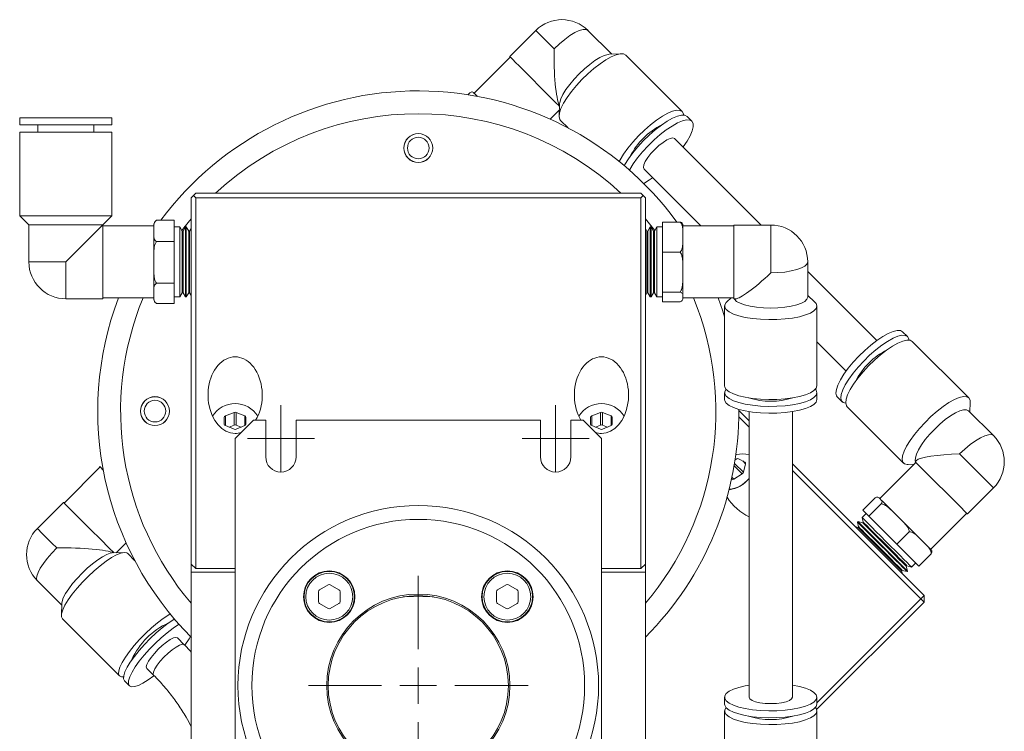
# Model space of a CAD drawing. Header units: inches. Extents: x 0.7 to 32, y 0.8 to 20.7.
# Tile 7 of 8: x 26.6 to 32, y 9.6 to 13.5. Entities that reach past the tile are written whole.
import ezdxf

# ---------------------------------------------------------------- set-up
doc = ezdxf.new("R2010")
doc.units = ezdxf.units.IN
doc.header["$MEASUREMENT"] = 0

# ---------------------------------------------------------------- blocks, each defined once
blk = doc.blocks.new('SW_CENTERMARKSYMBOL_0')
at = {"color": 0, "linetype": 'Continuous', "lineweight": 0}
for p, q in [((0, 0.2), (0, 0.6)), ((0, 0), (0, 0.1)), ((-0.2, 0), (-0.6, 0)), ((0, 0), (-0.1, 0)), ((0, 0), (0, -0.1)), ((0, 0), (0.1, 0)), ((0.2, 0), (0.6, 0)), ((0, -0.2), (0, -0.6))]:
    blk.add_line(p, q, dxfattribs=at)
blk = doc.blocks.new('SW_CENTERMARKSYMBOL_1')
at = {"color": 0, "linetype": 'Continuous', "lineweight": 0}
for p, q in [((0, 0.1), (0, 0.183)), ((0, 0), (0, 0.1)), ((-0.1, 0), (-0.183, 0)), ((0, 0), (-0.1, 0)), ((0, 0), (0, -0.1)), ((0, 0), (0.1, 0)), ((0.1, 0), (0.183, 0)), ((0, -0.1), (0, -0.183))]:
    blk.add_line(p, q, dxfattribs=at)
blk = doc.blocks.new('SW_CENTERMARKSYMBOL_2')
at = {"color": 0, "linetype": 'Continuous', "lineweight": 0}
for p, q in [((0, 0.1), (0, 0.183)), ((0, 0), (0, 0.1)), ((-0.1, 0), (-0.183, 0)), ((0, 0), (-0.1, 0)), ((0, 0), (0, -0.1)), ((0, 0), (0.1, 0)), ((0.1, 0), (0.183, 0)), ((0, -0.1), (0, -0.183))]:
    blk.add_line(p, q, dxfattribs=at)

msp = doc.modelspace()

# ---------------------------------------------------------------- linework, layer by layer
at = {"color": 7, "linetype": 'Continuous', "lineweight": 15}
for p, q in [((29.4314, 13.4018), (29.2888, 13.2593)), ((29.846, 13.2723), (29.7164, 13.4018)), ((29.2922, 13.2559), (29.0951, 13.0588)), ((29.8972, 13.2747), (29.8325, 13.2716)), ((30.2308, 12.9587), (29.9224, 13.2671)), ((29.0708, 13.0617), (29.0601, 13.051)), ((29.0981, 13.0558), (29.0921, 13.0618)), ((29.104, 13.0499), (29.0981, 13.0558)), ((29.51, 12.917), (29.5599, 12.9669)), ((29.5615, 13.0006), (29.5584, 12.936)), ((26.6138, 12.9249), (26.6138, 12.8855)), ((27.1177, 12.9249), (26.6138, 12.9249)), ((27.1177, 12.8855), (27.1177, 12.9249)), ((29.566, 12.9108), (29.6076, 12.8693)), ((30.2839, 12.9055), (30.2574, 12.9321)), ((27.1177, 12.8855), (26.6138, 12.8855)), ((26.7122, 12.8855), (26.7122, 12.8461)), ((27.0193, 12.8461), (27.0193, 12.8855)), ((26.6138, 12.8461), (26.6138, 12.3894)), ((27.1177, 12.8461), (26.6138, 12.8461)), ((27.1177, 12.3894), (27.1177, 12.8461)), ((30.6613, 12.3388), (30.1893, 12.8109)), ((30.0223, 12.6439), (30.332, 12.3341)), ((27.5624, 12.4998), (27.5499, 12.4873)), ((27.5499, 10.4863), (27.5499, 12.4873)), ((27.5624, 12.4998), (27.5749, 12.5123)), ((27.5749, 12.4873), (27.5624, 12.4998)), ((27.5749, 12.5123), (30.0049, 12.5123)), ((27.5749, 12.4873), (27.5749, 10.4613)), ((30.0049, 12.4873), (27.5749, 12.4873)), ((30.0049, 12.5123), (30.0174, 12.4998)), ((30.0174, 12.4998), (30.0049, 12.4873)), ((30.0049, 10.4613), (30.0049, 12.4873)), ((30.0174, 12.4998), (30.0299, 12.4873)), ((30.0299, 12.4873), (30.0299, 10.4863)), ((26.6138, 12.3894), (26.6642, 12.339)), ((27.1177, 12.3894), (26.6138, 12.3894)), ((27.0673, 12.339), (27.1177, 12.3894)), ((27.3589, 12.3627), (27.3612, 12.3645)), ((27.3612, 12.3645), (27.4563, 12.3645)), ((27.4563, 12.3645), (27.4563, 12.248)), ((26.6642, 12.339), (26.6642, 12.1373)), ((27.0673, 12.339), (26.6642, 12.339)), ((27.0673, 12.3388), (27.0673, 12.339)), ((27.0673, 11.9357), (27.0673, 12.3388)), ((27.3461, 12.3341), (27.0673, 12.3341)), ((27.3461, 12.3273), (27.3461, 12.3383)), ((27.3461, 12.3273), (27.3461, 12.3063)), ((27.4878, 12.3288), (27.4563, 12.3288)), ((27.4878, 11.9458), (27.4878, 12.3288)), ((27.5012, 12.3055), (27.4878, 12.3287)), ((27.5192, 12.3287), (27.5058, 12.3055)), ((27.5235, 12.3288), (27.5192, 12.3288)), ((27.5192, 11.9458), (27.5192, 12.3288)), ((27.5235, 11.9458), (27.5235, 12.3288)), ((27.5369, 12.3055), (27.5235, 12.3287)), ((27.5499, 12.3201), (27.5415, 12.3055)), ((30.0383, 12.3055), (30.0299, 12.3201)), ((30.0564, 12.3287), (30.043, 12.3055)), ((30.0606, 12.3288), (30.0564, 12.3288)), ((30.0564, 12.3288), (30.0564, 11.9458)), ((30.0606, 12.3288), (30.0606, 11.9458)), ((30.074, 12.3055), (30.0606, 12.3287)), ((30.0921, 12.3287), (30.0787, 12.3055)), ((30.1236, 12.3288), (30.0921, 12.3288)), ((30.0921, 12.3288), (30.0921, 11.9458)), ((30.2187, 12.3553), (30.1236, 12.3553)), ((30.1236, 12.1907), (30.1236, 12.3553)), ((30.2338, 12.3382), (30.2338, 12.3026)), ((30.5125, 12.3341), (30.2338, 12.3341)), ((30.7141, 12.3388), (30.5125, 12.3388)), ((30.5125, 12.3388), (30.5125, 11.9357)), ((30.7141, 12.3388), (30.7141, 12.0775)), ((27.3461, 12.3063), (27.3461, 12.2853)), ((27.3461, 12.1753), (27.3461, 12.2853)), ((27.5058, 12.3055), (27.5012, 12.3055)), ((27.5012, 11.969), (27.5012, 12.3055)), ((27.5058, 11.969), (27.5058, 12.3055)), ((27.5415, 12.3055), (27.5369, 12.3055)), ((27.5369, 11.969), (27.5369, 12.3055)), ((27.5415, 11.969), (27.5415, 12.3055)), ((30.043, 12.3055), (30.0383, 12.3055)), ((30.0383, 12.3055), (30.0383, 11.969)), ((30.043, 12.3055), (30.043, 11.969)), ((30.0787, 12.3055), (30.074, 12.3055)), ((30.074, 12.3055), (30.074, 11.969)), ((30.0787, 12.3055), (30.0787, 11.969)), ((30.2338, 12.273), (30.2338, 12.3026)), ((30.2338, 12.2434), (30.2338, 12.273)), ((27.3612, 12.248), (27.4563, 12.248)), ((27.4563, 12.248), (27.4563, 12.0207)), ((30.2338, 12.2434), (30.2338, 12.1209)), ((27.3461, 12.1753), (27.3461, 12.1344)), ((30.2187, 12.1907), (30.1236, 12.1907)), ((30.1236, 11.9727), (30.1236, 12.1907)), ((26.8657, 12.1373), (26.6642, 12.1373)), ((26.8657, 11.9357), (26.8657, 12.1373)), ((27.3461, 12.1344), (27.3461, 12.0935)), ((30.2338, 12.0817), (30.2338, 12.1209)), ((30.9157, 11.9446), (30.9157, 12.1373)), ((27.3461, 11.9853), (27.3461, 12.0935)), ((30.2338, 12.0424), (30.2338, 12.0817)), ((30.2338, 12.0424), (30.2338, 11.9556)), ((31.2927, 11.7075), (30.9157, 12.0845)), ((27.3612, 12.0207), (27.4563, 12.0207)), ((27.4563, 12.0207), (27.4563, 11.91)), ((26.8657, 11.9357), (27.0673, 11.9357)), ((27.0673, 11.9404), (27.3461, 11.9404)), ((27.3461, 11.9853), (27.3461, 11.9654)), ((27.3461, 11.9654), (27.3461, 11.9454)), ((27.3461, 11.9362), (27.3461, 11.9454)), ((27.4563, 11.9458), (27.4878, 11.9458)), ((27.4878, 11.9458), (27.5012, 11.969)), ((27.5012, 11.969), (27.5058, 11.969)), ((27.5058, 11.969), (27.5192, 11.9458)), ((27.5192, 11.9458), (27.5235, 11.9458)), ((27.5235, 11.9458), (27.5369, 11.969)), ((27.5369, 11.969), (27.5415, 11.969)), ((27.5415, 11.969), (27.5499, 11.9545)), ((30.0299, 11.9545), (30.0383, 11.969)), ((30.0383, 11.969), (30.043, 11.969)), ((30.043, 11.969), (30.0564, 11.9458)), ((30.0564, 11.9458), (30.0606, 11.9458)), ((30.0606, 11.9458), (30.074, 11.969)), ((30.074, 11.969), (30.0787, 11.969)), ((30.0787, 11.969), (30.0921, 11.9458)), ((30.0921, 11.9458), (30.1236, 11.9458)), ((30.2187, 11.9727), (30.1236, 11.9727)), ((30.1236, 11.9192), (30.1236, 11.9727)), ((30.2338, 11.9459), (30.2338, 11.9556)), ((30.2338, 11.9363), (30.2338, 11.9459)), ((30.2338, 11.9404), (30.5125, 11.9404)), ((30.4975, 11.9404), (30.4746, 11.9196)), ((30.5125, 11.9357), (30.5216, 11.9357)), ((30.9536, 11.9196), (30.9157, 11.9541)), ((27.3574, 11.9126), (27.3587, 11.9116)), ((27.3612, 11.91), (27.4563, 11.91)), ((30.2187, 11.9192), (30.1236, 11.9192)), ((30.4622, 11.8964), (30.4622, 11.4603)), ((30.9661, 11.4603), (30.9661, 11.8964)), ((31.4605, 11.729), (31.434, 11.7555)), ((30.9661, 11.7), (31.1256, 11.5405)), ((31.7955, 11.3939), (31.4871, 11.7024)), ((30.4622, 11.4227), (30.4622, 11.3851)), ((30.9661, 11.3851), (30.9661, 11.4227)), ((31.0776, 11.3992), (31.1042, 11.3726)), ((31.1308, 11.346), (31.4392, 11.0376)), ((31.8007, 11.3176), (31.8031, 11.3688)), ((27.7309, 11.2886), (27.7309, 11.25)), ((27.784, 11.3151), (27.7368, 11.2958)), ((27.7368, 11.2428), (27.7368, 11.2958)), ((27.784, 11.2455), (27.784, 11.3151)), ((27.8431, 11.2958), (27.7958, 11.3151)), ((27.7958, 11.2455), (27.7958, 11.3151)), ((27.8431, 11.2428), (27.8431, 11.2958)), ((27.849, 11.25), (27.849, 11.2886)), ((29.7309, 11.2886), (29.7309, 11.25)), ((29.784, 11.3151), (29.7368, 11.2958)), ((29.7368, 11.2428), (29.7368, 11.2958)), ((29.784, 11.2455), (29.784, 11.3151)), ((29.8431, 11.2958), (29.7958, 11.3151)), ((29.7958, 11.2455), (29.7958, 11.3151)), ((29.8431, 11.2428), (29.8431, 11.2958)), ((29.849, 11.25), (29.849, 11.2886)), ((30.596, 11.2342), (30.5396, 11.2906)), ((30.5399, 11.3256), (30.596, 11.2696)), ((30.596, 11.3191), (30.596, 9.7587)), ((30.8322, 9.7587), (30.8322, 11.3191)), ((31.9302, 11.188), (31.7939, 11.3243)), ((27.7368, 11.2428), (27.784, 11.2235)), ((27.784, 11.2455), (27.7571, 11.2345)), ((27.8899, 11.272), (27.7899, 11.172)), ((27.8228, 11.2345), (27.7958, 11.2455)), ((27.7958, 11.2235), (27.8431, 11.2428)), ((27.9569, 11.272), (27.8899, 11.272)), ((27.9569, 11.272), (27.9569, 11.072)), ((28.1229, 11.072), (28.1229, 11.272)), ((29.4569, 11.272), (28.1229, 11.272)), ((29.4569, 11.272), (29.4569, 11.072)), ((29.6229, 11.072), (29.6229, 11.272)), ((29.6899, 11.272), (29.6229, 11.272)), ((29.7899, 11.172), (29.6899, 11.272)), ((29.7368, 11.2428), (29.784, 11.2235)), ((29.784, 11.2455), (29.7571, 11.2345)), ((29.8228, 11.2345), (29.7958, 11.2455)), ((29.7958, 11.2235), (29.8431, 11.2428)), ((27.7899, 11.172), (27.7899, 8.472)), ((29.7899, 8.472), (29.7899, 11.172)), ((27.0505, 11.0194), (27.0501, 11.0198)), ((30.5141, 11.0223), (30.5579, 10.9785)), ((30.5164, 11.0363), (30.5649, 10.9878)), ((30.5188, 11.0508), (30.5199, 11.0558)), ((30.5282, 11.0609), (30.5195, 11.0555)), ((30.5727, 11.0431), (30.5382, 11.062)), ((30.5609, 11.0495), (30.5756, 11.0348)), ((30.5649, 10.9878), (30.5756, 11.0348)), ((30.8322, 11.0333), (31.5514, 10.3142)), ((31.5059, 11.0421), (31.3088, 10.845)), ((31.4644, 11.03), (31.4953, 11.0315)), ((31.509, 11.0519), (31.5026, 11.0455)), ((27.0531, 11.0169), (26.856, 10.8198)), ((27.0505, 11.0194), (27.0586, 11.0114)), ((27.0586, 11.0114), (27.0666, 11.0034)), ((27.0698, 11.0002), (27.0666, 11.0034)), ((30.5126, 10.9505), (30.5579, 10.9785)), ((31.5337, 10.2965), (30.8322, 10.998)), ((30.5001, 10.9508), (30.5027, 10.9494)), ((30.5003, 10.9518), (30.5027, 10.9494)), ((30.5023, 10.9609), (30.5126, 10.9505)), ((31.7877, 10.7604), (31.9302, 10.903)), ((26.8527, 10.8231), (26.7101, 10.6806)), ((31.2845, 10.8479), (31.2173, 10.7807)), ((31.3177, 10.8147), (31.2505, 10.7475)), ((31.3118, 10.842), (31.3059, 10.848)), ((31.3178, 10.8361), (31.3118, 10.842)), ((31.2347, 10.7633), (31.2124, 10.741)), ((31.2505, 10.7475), (31.2173, 10.7807)), ((31.4048, 10.7491), (31.3773, 10.7766)), ((31.5872, 10.5667), (31.7843, 10.7638)), ((31.1902, 10.7188), (31.1872, 10.7158)), ((31.1872, 10.7158), (31.1941, 10.6899)), ((31.2161, 10.7119), (31.1902, 10.7188)), ((31.1902, 10.7188), (31.461, 10.448)), ((31.2124, 10.741), (31.2194, 10.7152)), ((31.2194, 10.7152), (31.2161, 10.7119)), ((31.4033, 10.5947), (31.2505, 10.7475)), ((31.4323, 10.7216), (31.4048, 10.7491)), ((31.1908, 10.6866), (31.1746, 10.691)), ((31.1941, 10.6899), (31.1908, 10.6866)), ((31.1908, 10.6866), (31.4288, 10.4486)), ((31.4705, 10.662), (31.4033, 10.5947)), ((27.141, 10.548), (27.1949, 10.6019)), ((31.5229, 10.4751), (31.4033, 10.5947)), ((31.541, 10.6129), (31.5195, 10.6344)), ((31.5625, 10.5913), (31.541, 10.6129)), ((27.1849, 10.5495), (27.1185, 10.5472)), ((27.2427, 10.5044), (27.2033, 10.5438)), ((31.5901, 10.5424), (31.5229, 10.4751)), ((27.5749, 10.4613), (27.5499, 10.4863)), ((27.5499, 10.4863), (27.5499, 10.4423)), ((30.0299, 10.4863), (30.0049, 10.4613)), ((30.0299, 10.4863), (30.0299, 10.4423)), ((31.4832, 10.4702), (31.5055, 10.4925)), ((27.7899, 10.4423), (27.5499, 10.4423)), ((27.5499, 10.4423), (27.5499, 8.9618)), ((27.7899, 10.4613), (27.5749, 10.4613)), ((30.0049, 10.4613), (29.7899, 10.4613)), ((30.0299, 10.4423), (29.7899, 10.4423)), ((30.0299, 10.4423), (30.0299, 8.9618)), ((31.4288, 10.4486), (31.4321, 10.4519)), ((31.4331, 10.4324), (31.4288, 10.4486)), ((31.4321, 10.4519), (31.458, 10.445)), ((31.4541, 10.4739), (31.4573, 10.4772)), ((31.461, 10.448), (31.4541, 10.4739)), ((31.4573, 10.4772), (31.4832, 10.4702)), ((31.458, 10.445), (31.461, 10.448)), ((26.7101, 10.3955), (26.8432, 10.2624)), ((28.2447, 10.3354), (28.2447, 10.2809)), ((28.2979, 10.3729), (28.2506, 10.3457)), ((28.3569, 10.3457), (28.3097, 10.3729)), ((28.3629, 10.2809), (28.3629, 10.3354)), ((29.217, 10.3354), (29.217, 10.2809)), ((29.2702, 10.3729), (29.2229, 10.3457)), ((29.3292, 10.3457), (29.282, 10.3729)), ((29.3351, 10.2809), (29.3351, 10.3354)), ((26.8436, 10.2722), (26.8412, 10.2058)), ((28.2506, 10.2706), (28.2979, 10.2434)), ((28.3097, 10.2434), (28.3569, 10.2706)), ((29.2229, 10.2706), (29.2702, 10.2434)), ((29.282, 10.2434), (29.3292, 10.2706)), ((31.5514, 10.2788), (30.9645, 9.692)), ((30.9661, 9.7289), (31.5337, 10.2965)), ((31.5337, 10.2965), (31.5514, 10.3142)), ((31.5337, 10.2965), (31.5514, 10.2788)), ((31.5514, 10.2788), (31.5514, 10.3142)), ((26.8469, 10.1875), (27.1592, 9.8752)), ((27.512, 10.0458), (27.4747, 10.0831)), ((27.3076, 9.916), (27.345, 9.8787)), ((27.1861, 9.8483), (27.213, 9.8214)), ((30.4622, 9.7587), (30.4622, 9.7211)), ((30.9661, 9.7211), (30.9661, 9.7587)), ((30.4622, 9.6835), (30.4622, 9.2473)), ((30.9661, 9.2473), (30.9661, 9.6835))]:
    msp.add_line(p, q, dxfattribs=at)
at = {"color": 7, "linetype": 'Continuous', "lineweight": 15, "flags": 128}
for points in [[(29.4314, 13.4018), (29.432, 13.4012), (29.4372, 13.3959), (29.4478, 13.3854), (29.4631, 13.37), (29.4828, 13.3504), (29.5059, 13.3273), (29.5316, 13.3015)], [(29.5316, 13.3015), (29.5603, 13.3285), (29.5894, 13.3528), (29.618, 13.3736), (29.6448, 13.3899), (29.6689, 13.4013), (29.6894, 13.4071), (29.7054, 13.4073), (29.7164, 13.4018)], [(29.2888, 13.2593), (29.2894, 13.2587), (29.2947, 13.2534), (29.3052, 13.2429), (29.3206, 13.2275), (29.3402, 13.2079), (29.3634, 13.1847), (29.3891, 13.159), (29.4165, 13.1316), (29.4444, 13.1037), (29.4719, 13.0762), (29.4977, 13.0503), (29.5211, 13.027), (29.541, 13.0071), (29.5566, 12.9915), (29.5609, 12.9872)], [(29.566, 12.9108), (29.562, 12.9163), (29.5584, 12.9313), (29.5607, 12.9514), (29.569, 12.9759), (29.5829, 13.004), (29.602, 13.0349), (29.6256, 13.0675), (29.6531, 13.1008), (29.6834, 13.1337), (29.7158, 13.1652), (29.749, 13.1943), (29.7821, 13.2199), (29.814, 13.2413), (29.8436, 13.2579), (29.87, 13.269), (29.8924, 13.2743), (29.9101, 13.2737), (29.9224, 13.2671), (29.9224, 13.2671)], [(29.5615, 13.0006), (29.5623, 13.0075), (29.5682, 13.028), (29.5795, 13.0521), (29.5958, 13.0789), (29.6166, 13.1075), (29.6409, 13.1366), (29.6679, 13.1653), (29.6965, 13.1922), (29.7257, 13.2166), (29.7542, 13.2373), (29.7811, 13.2537), (29.8052, 13.265), (29.8257, 13.2709), (29.8325, 13.2716)], [(29.104, 13.0499), (29.109, 13.0449), (29.1117, 13.0422)], [(29.8862, 12.6861), (29.8913, 12.6956), (29.9104, 12.7265), (29.934, 12.7591), (29.9615, 12.7924), (29.9919, 12.8253), (30.0242, 12.8568), (30.0574, 12.8858), (30.0905, 12.9115), (30.1224, 12.9329), (30.152, 12.9495), (30.1785, 12.9606), (30.2009, 12.9659), (30.2185, 12.9653), (30.2308, 12.9587)], [(30.2308, 12.9587), (30.2373, 12.9464), (30.2383, 12.9397)], [(29.9145, 12.6628), (29.9179, 12.669), (29.937, 12.6999), (29.9606, 12.7325), (29.9881, 12.7658), (30.0184, 12.7987), (30.0508, 12.8302), (30.084, 12.8593), (30.1171, 12.8849), (30.149, 12.9063), (30.1786, 12.9229), (30.2051, 12.934), (30.2274, 12.9393), (30.2451, 12.9387), (30.2574, 12.9321)], [(29.9425, 12.6388), (29.9445, 12.6424), (29.9636, 12.6733), (29.9872, 12.7059), (30.0146, 12.7392), (30.045, 12.7721), (30.0774, 12.8036), (30.1106, 12.8327), (30.1437, 12.8583), (30.1756, 12.8798), (30.2052, 12.8963), (30.2316, 12.9074), (30.254, 12.9127), (30.2717, 12.9121), (30.2839, 12.9055)], [(30.2839, 12.9055), (30.2905, 12.8933), (30.2911, 12.8756), (30.2858, 12.8532), (30.2747, 12.8268), (30.2582, 12.7972), (30.2367, 12.7653), (30.236, 12.7642)], [(30.0223, 12.6439), (30.0187, 12.6531), (30.0211, 12.6674), (30.0292, 12.6858), (30.0426, 12.7071), (30.0603, 12.7297), (30.081, 12.7521), (30.1035, 12.7729), (30.1261, 12.7906), (30.1473, 12.8039), (30.1657, 12.8121), (30.18, 12.8145), (30.1893, 12.8109), (30.1893, 12.8109)], [(30.0689, 12.5972), (30.0517, 12.5851), (30.0208, 12.5661), (30.0207, 12.566)], [(27.5499, 12.3723), (27.5108, 12.3242), (27.4991, 12.3091)], [(30.0808, 12.3091), (30.0516, 12.3461), (30.0299, 12.3723)], [(26.8657, 12.1373), (26.9007, 12.1723), (26.9347, 12.2062), (26.9665, 12.2381), (26.9953, 12.2668), (27.0202, 12.2917), (27.0403, 12.3118), (27.0552, 12.3267), (27.0643, 12.3358), (27.0673, 12.3388)], [(30.7141, 12.0775), (30.7534, 12.0787), (30.7913, 12.0821), (30.8261, 12.0876), (30.8567, 12.095), (30.8817, 12.1041), (30.9004, 12.1144), (30.9118, 12.1256), (30.9157, 12.1373)], [(30.427, 11.9404), (30.4525, 11.8684), (30.4622, 11.8379)], [(30.5148, 11.9357), (30.5164, 11.9329), (30.5279, 11.9217), (30.5465, 11.9114), (30.5716, 11.9023), (30.6021, 11.8949), (30.637, 11.8894), (30.6748, 11.886), (30.7141, 11.8848), (30.7534, 11.886), (30.7913, 11.8894), (30.8261, 11.8949), (30.8567, 11.9023), (30.8817, 11.9114), (30.9004, 11.9217), (30.9118, 11.9329), (30.9157, 11.9446)], [(30.4746, 11.9196), (30.4712, 11.9163), (30.4632, 11.9031), (30.4632, 11.8897), (30.4712, 11.8766), (30.4871, 11.864), (30.5103, 11.8525), (30.54, 11.8425), (30.5753, 11.8341), (30.6151, 11.8278), (30.6581, 11.8236), (30.7028, 11.8218), (30.7479, 11.8224), (30.792, 11.8254), (30.8335, 11.8307), (30.8712, 11.838), (30.9039, 11.8473), (30.9304, 11.8581), (30.95, 11.8702), (30.962, 11.8831), (30.9661, 11.8964), (30.9661, 11.8964)], [(30.9661, 11.8964), (30.962, 11.9098), (30.9536, 11.9196)], [(31.434, 11.7555), (31.4217, 11.7621), (31.404, 11.7627), (31.3816, 11.7574), (31.3552, 11.7463), (31.3256, 11.7298), (31.2937, 11.7083), (31.2606, 11.6827), (31.2274, 11.6536), (31.195, 11.6221), (31.1647, 11.5892), (31.1372, 11.5559), (31.1136, 11.5233), (31.0945, 11.4924), (31.0806, 11.4643), (31.0723, 11.4398), (31.07, 11.4197), (31.0736, 11.4047), (31.0776, 11.3992)], [(31.4605, 11.729), (31.4482, 11.7355), (31.4306, 11.7362), (31.4082, 11.7308), (31.3818, 11.7197), (31.3522, 11.7032), (31.3203, 11.6817), (31.2872, 11.6561), (31.254, 11.627), (31.2216, 11.5956), (31.1912, 11.5626), (31.1638, 11.5293), (31.1401, 11.4967), (31.1211, 11.4658), (31.1072, 11.4377), (31.0989, 11.4132), (31.0966, 11.3931), (31.1002, 11.3781), (31.1097, 11.3686), (31.1232, 11.3651)], [(31.4681, 11.7099), (31.4671, 11.7167), (31.4605, 11.729)], [(31.4871, 11.7024), (31.4748, 11.7089), (31.4572, 11.7096), (31.4348, 11.7042), (31.4084, 11.6931), (31.3788, 11.6766), (31.3469, 11.6551), (31.3138, 11.6295), (31.2805, 11.6004), (31.2482, 11.569), (31.2178, 11.536), (31.1904, 11.5027), (31.1667, 11.4701), (31.1477, 11.4392), (31.1338, 11.4111), (31.1255, 11.3866), (31.1232, 11.3665), (31.1268, 11.3515), (31.1308, 11.346)], [(30.4622, 11.4603), (30.4632, 11.4536), (30.4712, 11.4404), (30.4871, 11.4279), (30.5103, 11.4164), (30.54, 11.4063), (30.5753, 11.3979), (30.6151, 11.3916), (30.6581, 11.3875), (30.7028, 11.3857), (30.7479, 11.3863), (30.792, 11.3892), (30.8335, 11.3945), (30.8712, 11.4019), (30.9039, 11.4111), (30.9304, 11.422), (30.95, 11.434), (30.962, 11.4469), (30.9661, 11.4603)], [(30.4703, 11.4415), (30.4632, 11.4294), (30.4632, 11.416), (30.4712, 11.4028), (30.4871, 11.3903), (30.5103, 11.3788), (30.54, 11.3687), (30.5753, 11.3603), (30.6151, 11.354), (30.6581, 11.3499), (30.7028, 11.3481), (30.7479, 11.3487), (30.792, 11.3516), (30.8335, 11.3569), (30.8712, 11.3643), (30.9039, 11.3735), (30.9304, 11.3844), (30.95, 11.3964), (30.962, 11.4093), (30.9661, 11.4227), (30.9661, 11.4227)], [(30.9661, 11.4227), (30.962, 11.436), (30.958, 11.4415)], [(31.7955, 11.3939), (31.7833, 11.4005), (31.7656, 11.4011), (31.7432, 11.3958), (31.7168, 11.3847), (31.6872, 11.3682), (31.6553, 11.3467), (31.6222, 11.3211), (31.589, 11.292), (31.5566, 11.2605), (31.5262, 11.2276), (31.4988, 11.1943), (31.4751, 11.1617), (31.4561, 11.1308), (31.4422, 11.1027), (31.4339, 11.0782), (31.4316, 11.0581), (31.4352, 11.0431), (31.4447, 11.0336), (31.4597, 11.03), (31.4644, 11.03)], [(30.4622, 11.3851), (30.4632, 11.3784), (30.4712, 11.3652), (30.4871, 11.3527), (30.5103, 11.3412), (30.54, 11.3311), (30.5753, 11.3227), (30.6151, 11.3164), (30.6581, 11.3123), (30.7028, 11.3105), (30.7479, 11.3111), (30.792, 11.314), (30.8335, 11.3193), (30.8712, 11.3267), (30.9039, 11.3359), (30.9304, 11.3468), (30.95, 11.3588), (30.962, 11.3717), (30.9661, 11.3851), (30.9661, 11.3851)], [(31.8031, 11.3688), (31.8021, 11.3817), (31.7955, 11.3939)], [(31.7939, 11.3243), (31.783, 11.3298), (31.7669, 11.3296), (31.7465, 11.3237), (31.7223, 11.3124), (31.6955, 11.2961), (31.6669, 11.2753), (31.6378, 11.251), (31.6092, 11.224), (31.5822, 11.1954), (31.5578, 11.1662), (31.5371, 11.1377), (31.5207, 11.1108), (31.5094, 11.0867), (31.5036, 11.0662), (31.5034, 11.0502), (31.5042, 11.0471)], [(31.9302, 11.188), (31.9192, 11.1935), (31.9032, 11.1933), (31.8827, 11.1875), (31.8586, 11.1762), (31.8317, 11.1598), (31.8032, 11.1391), (31.774, 11.1147), (31.7454, 11.0877)], [(31.7454, 11.0877), (31.7728, 11.0604), (31.8007, 11.0324), (31.8282, 11.005), (31.8541, 10.9791), (31.8774, 10.9558), (31.8973, 10.9359), (31.9129, 10.9202), (31.9238, 10.9094), (31.9294, 10.9037), (31.9302, 10.903)], [(31.5026, 11.0455), (31.5032, 11.0449), (31.5085, 11.0396), (31.519, 11.0291), (31.5344, 11.0137), (31.554, 10.9941), (31.5771, 10.9709), (31.6029, 10.9452), (31.6303, 10.9178), (31.6582, 10.8899), (31.6856, 10.8625), (31.7115, 10.8366), (31.7349, 10.8132), (31.7547, 10.7934), (31.7704, 10.7777), (31.7813, 10.7668), (31.7869, 10.7612), (31.7877, 10.7604)], [(27.1283, 10.5475), (27.1233, 10.5525), (27.1086, 10.5672), (27.0896, 10.5862), (27.0669, 10.6088), (27.0415, 10.6343), (27.0144, 10.6614), (26.9864, 10.6894), (26.9588, 10.717), (26.9327, 10.7431), (26.9089, 10.7669), (26.8884, 10.7874), (26.872, 10.8038), (26.8604, 10.8154), (26.854, 10.8218), (26.8527, 10.8231)], [(31.3178, 10.8361), (31.3228, 10.8311), (31.3285, 10.8254), (31.335, 10.8189), (31.3422, 10.8116), (31.3501, 10.8038), (31.3587, 10.7952), (31.3677, 10.7862), (31.3773, 10.7766)], [(31.1872, 10.7158), (31.1879, 10.715), (31.1935, 10.7094), (31.2044, 10.6986), (31.2201, 10.6828), (31.24, 10.6629), (31.2633, 10.6396), (31.289, 10.6139), (31.3161, 10.5868), (31.3435, 10.5595), (31.37, 10.533), (31.3945, 10.5084), (31.4162, 10.4868), (31.4339, 10.469), (31.4472, 10.4558), (31.4553, 10.4477), (31.458, 10.445)], [(31.2124, 10.741), (31.2131, 10.7403), (31.2187, 10.7347), (31.2296, 10.7238), (31.2453, 10.7081), (31.2653, 10.6882), (31.2886, 10.6649), (31.3143, 10.6392), (31.3414, 10.6121), (31.3687, 10.5847), (31.3952, 10.5582), (31.4198, 10.5337), (31.4414, 10.512), (31.4592, 10.4943), (31.4724, 10.481), (31.4805, 10.4729), (31.4832, 10.4702)], [(31.2161, 10.7119), (31.2171, 10.7108), (31.2233, 10.7047), (31.2346, 10.6933), (31.2507, 10.6773), (31.2707, 10.6573), (31.2937, 10.6343), (31.3186, 10.6093), (31.3444, 10.5836), (31.3696, 10.5583), (31.3933, 10.5346), (31.4143, 10.5137), (31.4315, 10.4965), (31.4442, 10.4837), (31.4519, 10.4761), (31.4541, 10.4739)], [(31.2194, 10.7152), (31.2204, 10.7141), (31.2265, 10.708), (31.2379, 10.6966), (31.254, 10.6806), (31.274, 10.6606), (31.297, 10.6375), (31.3219, 10.6126), (31.3476, 10.5869), (31.3729, 10.5616), (31.3966, 10.5379), (31.4175, 10.517), (31.4348, 10.4997), (31.4475, 10.487), (31.4551, 10.4794), (31.4573, 10.4772)], [(31.4323, 10.7216), (31.4436, 10.7103), (31.4549, 10.6989), (31.4662, 10.6877), (31.4774, 10.6765), (31.4884, 10.6655), (31.4991, 10.6548), (31.5095, 10.6444), (31.5195, 10.6344)], [(26.8163, 10.5744), (26.7901, 10.6006), (26.7663, 10.6244), (26.7459, 10.6449), (26.7295, 10.6612), (26.7179, 10.6728), (26.7114, 10.6793), (26.7101, 10.6806)], [(31.1941, 10.6899), (31.1951, 10.6889), (31.2013, 10.6827), (31.2126, 10.6714), (31.2287, 10.6553), (31.2487, 10.6353), (31.2717, 10.6123), (31.2967, 10.5873), (31.3224, 10.5616), (31.3477, 10.5363), (31.3713, 10.5127), (31.3923, 10.4917), (31.4095, 10.4745), (31.4223, 10.4617), (31.4299, 10.4541), (31.4321, 10.4519)], [(31.5625, 10.5913), (31.5689, 10.585), (31.5745, 10.5794), (31.5792, 10.5747), (31.5832, 10.5707), (31.5863, 10.5676), (31.5885, 10.5654), (31.5898, 10.5641), (31.5902, 10.5637)], [(26.7101, 10.3955), (26.7058, 10.4053), (26.7071, 10.4203), (26.714, 10.4397), (26.7262, 10.463), (26.7433, 10.4891), (26.7645, 10.5171), (26.7892, 10.5459), (26.8163, 10.5744)], [(26.8469, 10.1875), (26.8417, 10.1985), (26.8423, 10.2148), (26.8488, 10.236), (26.861, 10.2614), (26.8785, 10.2901), (26.9006, 10.3212), (26.9268, 10.3538), (26.9561, 10.3868), (26.9877, 10.4191), (27.0204, 10.4496), (27.0533, 10.4775), (27.0853, 10.5017), (27.1154, 10.5216), (27.1425, 10.5365), (27.1659, 10.5459), (27.1847, 10.5495), (27.1985, 10.5472), (27.2033, 10.5438)], [(26.8436, 10.2722), (26.845, 10.2823), (26.8519, 10.3018), (26.8641, 10.325), (26.8812, 10.3511), (26.9025, 10.3792), (26.9272, 10.408), (26.9543, 10.4365), (26.9828, 10.4636), (27.0116, 10.4882), (27.0396, 10.5095), (27.0657, 10.5266), (27.0889, 10.5388), (27.1084, 10.5457), (27.1185, 10.5472)], [(28.707, 10.307), (28.7899, 10.3097), (28.8729, 10.307)], [(27.1592, 9.8752), (27.1539, 9.8862), (27.1545, 9.9026), (27.1611, 9.9238), (27.1732, 9.9491), (27.1907, 9.9779), (27.2129, 10.009), (27.239, 10.0416), (27.2684, 10.0745), (27.2999, 10.1068), (27.3327, 10.1374), (27.3655, 10.1652), (27.3975, 10.1895), (27.4276, 10.2094), (27.4354, 10.214)], [(27.1861, 9.8483), (27.1808, 9.8593), (27.1815, 9.8756), (27.188, 9.8969), (27.2002, 9.9222), (27.2176, 9.9509), (27.2398, 9.9821), (27.266, 10.0147), (27.2953, 10.0476), (27.3268, 10.0799), (27.3596, 10.1105), (27.3925, 10.1383), (27.4245, 10.1626), (27.4545, 10.1825), (27.4593, 10.1853)], [(27.213, 9.8214), (27.2077, 9.8324), (27.2084, 9.8487), (27.2149, 9.8699), (27.2271, 9.8953), (27.2445, 9.924), (27.2667, 9.9552), (27.2929, 9.9877), (27.3222, 10.0207), (27.3537, 10.053), (27.3865, 10.0835), (27.4194, 10.1114), (27.4514, 10.1357), (27.4814, 10.1556), (27.484, 10.1571)], [(27.3076, 9.916), (27.305, 9.9244), (27.3082, 9.9379), (27.317, 9.9556), (27.3309, 9.9763), (27.349, 9.9985), (27.3699, 10.0209), (27.3922, 10.0418), (27.4145, 10.0598), (27.4351, 10.0737), (27.4528, 10.0825), (27.4663, 10.0858), (27.4747, 10.0831), (27.4747, 10.0831)], [(27.3449, 9.8787), (27.3424, 9.8843), (27.3441, 9.8965), (27.3515, 9.9132), (27.3641, 9.9332), (27.3811, 9.9552), (27.4014, 9.9777), (27.4235, 9.9991), (27.4459, 10.018), (27.4672, 10.0331), (27.4858, 10.0434), (27.5005, 10.0482), (27.5103, 10.0471), (27.512, 10.0458)], [(27.1806, 9.8698), (27.1701, 9.87), (27.1592, 9.8752)], [(27.3473, 9.8755), (27.3468, 9.8751), (27.3156, 9.8529), (27.2869, 9.8355), (27.2615, 9.8233), (27.2403, 9.8168), (27.224, 9.8161), (27.213, 9.8214)], [(30.9661, 9.7587), (30.962, 9.7454), (30.95, 9.7325), (30.9304, 9.7204), (30.9039, 9.7096), (30.8712, 9.7003), (30.8335, 9.6929), (30.792, 9.6877), (30.7479, 9.6847), (30.7028, 9.6841), (30.6581, 9.6859), (30.6151, 9.69), (30.5753, 9.6964), (30.54, 9.7047), (30.5103, 9.7148), (30.4871, 9.7263), (30.4712, 9.7388), (30.4632, 9.752), (30.4632, 9.7654), (30.4712, 9.7786), (30.4871, 9.7911), (30.5103, 9.8026), (30.54, 9.8127), (30.5753, 9.8211), (30.596, 9.8247)], [(30.8322, 9.8247), (30.8335, 9.8245), (30.8712, 9.8171), (30.9039, 9.8079), (30.9304, 9.797), (30.95, 9.785), (30.962, 9.7721), (30.9661, 9.7587)], [(30.8322, 9.7587), (30.8282, 9.7497), (30.8164, 9.7412), (30.7976, 9.734), (30.7732, 9.7284), (30.7447, 9.7249), (30.7141, 9.7237), (30.6836, 9.7249), (30.6551, 9.7284), (30.6306, 9.734), (30.6118, 9.7412), (30.6, 9.7497), (30.596, 9.7587)], [(30.9661, 9.7211), (30.962, 9.7078), (30.95, 9.6949), (30.9304, 9.6828), (30.9039, 9.672), (30.8712, 9.6627), (30.8335, 9.6553), (30.792, 9.6501), (30.7479, 9.6471), (30.7028, 9.6465), (30.6581, 9.6483), (30.6151, 9.6524), (30.5753, 9.6588), (30.54, 9.6671), (30.5103, 9.6772), (30.4871, 9.6887), (30.4712, 9.7012), (30.4632, 9.7144), (30.4622, 9.7211)], [(30.9661, 9.6835), (30.962, 9.6702), (30.95, 9.6573), (30.9304, 9.6452), (30.9039, 9.6344), (30.8712, 9.6251), (30.8335, 9.6177), (30.792, 9.6125), (30.7479, 9.6095), (30.7028, 9.6089), (30.6581, 9.6107), (30.6151, 9.6148), (30.5753, 9.6212), (30.54, 9.6295), (30.5103, 9.6396), (30.4871, 9.6511), (30.4712, 9.6636), (30.4632, 9.6768), (30.4632, 9.6902), (30.4703, 9.7023)], [(30.958, 9.7023), (30.962, 9.6969), (30.9661, 9.6835)]]:
    msp.add_lwpolyline(points, dxfattribs=at)
at = {"color": 7, "linetype": 'Continuous', "lineweight": 15}
for centre, radius in [((28.7899, 12.7595), 0.079), ((28.7899, 12.7595), 0.0787), ((28.7899, 12.7595), 0.0591), ((27.3524, 11.322), 0.079), ((27.3524, 11.322), 0.0787), ((27.3524, 11.322), 0.0591), ((28.7899, 9.822), 0.9843), ((28.7899, 9.822), 0.9083), ((28.3038, 10.3081), 0.1405), ((28.3038, 10.3081), 0.1378), ((28.3038, 10.3081), 0.128), ((29.2761, 10.3081), 0.1405), ((29.2761, 10.3081), 0.1378), ((29.2761, 10.3081), 0.128), ((28.7899, 9.822), 0.5), ((28.7899, 9.822), 0.492)]:
    msp.add_circle(centre, radius, dxfattribs=at)
for centre, radius, start, end in [((29.5739, 13.2593), 0.2016, 45, 135), ((28.7899, 11.322), 1.75, 36.1899, 143.435), ((28.7899, 11.322), 1.625, 47.0935, 132.9065), ((30.2975, 12.5356), 0.3934, 117.0141, 152.9858), ((27.3764, 12.3383), 0.0303, 125.6249, 180), ((30.7141, 12.1373), 0.2016, 0, 90), ((26.8657, 12.1373), 0.2016, 180, 270), ((28.7899, 11.322), 1.75, 159.3061, 225), ((28.7899, 11.322), 1.625, 157.6318, 220.2638), ((27.3764, 11.9362), 0.0303, 180, 217.2418), ((28.7899, 11.322), 1.625, 319.7362, 22.3682), ((31.5273, 11.3059), 0.3934, 117.0141, 152.986), ((27.7899, 11.2203), 0.1434, 30.6892, 149.3108), ((29.7899, 11.2203), 0.1434, 30.6893, 149.3107), ((30.7141, 11.769), 0.3934, 252.0141, 287.9859), ((27.7392, 11.2878), 0.00838, 106.9307, 174.6052), ((27.7899, 11.3002), 0.0161, 68.4217, 111.5783), ((27.8406, 11.2878), 0.00838, 5.3948, 73.0693), ((29.7392, 11.2878), 0.00838, 106.9316, 174.6035), ((29.7899, 11.3002), 0.0161, 68.4213, 111.5787), ((29.8406, 11.2878), 0.00838, 5.3935, 73.0685), ((28.7899, 11.322), 1.75, 315.1188, 0.2978), ((27.7392, 11.2508), 0.00838, 185.3923, 253.0695), ((27.7899, 11.2306), 0.0161, 68.415, 111.585), ((27.8406, 11.2508), 0.00838, 286.9305, 354.6077), ((29.7392, 11.2508), 0.00838, 185.394, 253.0686), ((29.7899, 11.2306), 0.0161, 68.4147, 111.5853), ((29.8406, 11.2508), 0.00838, 286.9313, 354.6089), ((27.7899, 11.2384), 0.0161, 248.4217, 291.5783), ((29.7899, 11.2384), 0.0161, 248.4213, 291.5787), ((31.7877, 11.0455), 0.2016, 315, 45), ((28.0399, 11.072), 0.083, 180, 0), ((29.5399, 11.072), 0.083, 180, 0), ((30.5342, 11.0527), 0.0101, 66.7456, 126.1092), ((30.5688, 11.037), 0.00713, 341.8505, 57.6626), ((30.5498, 10.9918), 0.0156, 301.2123, 345.2497), ((30.4623, 11.0613), 0.1712, 278.0358, 321.3512), ((30.4741, 11.0482), 0.1538, 274.8325, 322.4589), ((30.5067, 10.9587), 0.0101, 246.7396, 306.1123), ((26.8527, 10.538), 0.2016, 135, 225), ((28.2566, 10.3354), 0.0118, 120, 180), ((28.3038, 10.3627), 0.0118, 60, 120), ((28.351, 10.3354), 0.0118, 0, 60), ((29.2288, 10.3354), 0.0118, 120, 180), ((29.2761, 10.3627), 0.0118, 60, 120), ((29.3233, 10.3354), 0.0118, 0, 60), ((28.2566, 10.2809), 0.0118, 180, 240), ((28.351, 10.2809), 0.0118, 300, 360), ((29.2288, 10.2809), 0.0118, 180, 240), ((29.3233, 10.2809), 0.0118, 300, 360), ((28.3038, 10.2536), 0.0118, 240, 300), ((29.2761, 10.2536), 0.0118, 240, 300), ((27.5839, 9.8068), 0.3905, 113.7251, 156.2749), ((27.0928, 10.3682), 0.5328, 322.4212, 328.5105), ((30.7141, 10.0299), 0.3934, 252.0141, 287.9859)]:
    msp.add_arc(centre, radius, start, end, dxfattribs=at)
for centre, major_axis, ratio, start_param, end_param in [((29.5739, 13.2593), (0, 0.2818), 0.151623, 1.420319, 2.836426), ((30.7141, 12.1373), (0.1993, 0.1993), 0.151623, 3.29207, 4.561912), ((27.7899, 11.4092), (0, -0.2093), 0.707107, 0.856137, 6.283185), ((29.7899, 11.4092), (0, -0.2093), 0.707107, 0, 5.427049), ((27.7899, 11.4092), (0, -0.2093), 0.707107, 0, 0.226249), ((29.7899, 11.4092), (0, -0.2093), 0.707107, 6.056937, 6.283185), ((30.6193, 10.9068), (-0.148, 0.148), 0.707107, 5.456908, 5.865477), ((31.7877, 11.0455), (0.2818, 0), 0.151623, 1.721273, 2.991116), ((30.6193, 10.9068), (-0.148, 0.148), 0.707107, 1.268363, 2.057237), ((26.8527, 10.538), (0.2827, 0), 0.129726, 0.258865, 1.699802)]:
    msp.add_ellipse(centre, major_axis=major_axis, ratio=ratio, start_param=start_param, end_param=end_param, dxfattribs=at)
for points, knots in [([(29.0921, 13.0618), (29.0919, 13.062), (29.09, 13.0639), (29.0864, 13.0662), (29.0795, 13.0663), (29.0732, 13.063), (29.0708, 13.0617)], [0, 0, 0, 0, 0.052894, 0.517962, 0.809647, 1, 1, 1, 1]), ([(29.1073, 13.0407), (29.1074, 13.0426), (29.1076, 13.0469), (29.1054, 13.0488), (29.104, 13.0499)], [0, 0, 0, 0, 0.423673, 1, 1, 1, 1]), ([(27.3612, 12.3645), (27.3584, 12.3623), (27.3492, 12.355), (27.3465, 12.3416), (27.3462, 12.3314), (27.3461, 12.3273)], [0, 0, 0, 0, 0.204334, 0.673312, 1, 1, 1, 1]), ([(30.2338, 12.3026), (30.2338, 12.3036), (30.2338, 12.3131), (30.2329, 12.3278), (30.2281, 12.345), (30.2213, 12.3524), (30.2187, 12.3553)], [0, 0, 0, 0, 0.052881, 0.517971, 0.809651, 1, 1, 1, 1]), ([(30.2187, 12.3553), (30.2215, 12.3543), (30.2307, 12.3509), (30.2334, 12.3448), (30.2337, 12.3401), (30.2338, 12.3382)], [0, 0, 0, 0, 0.204332, 0.673311, 1, 1, 1, 1]), ([(27.3461, 12.2853), (27.3461, 12.2846), (27.3461, 12.2779), (27.3469, 12.2675), (27.3518, 12.2553), (27.3585, 12.2501), (27.3612, 12.248)], [0, 0, 0, 0, 0.05289, 0.517966, 0.809649, 1, 1, 1, 1]), ([(27.3612, 12.248), (27.3584, 12.2437), (27.3492, 12.2293), (27.3465, 12.2034), (27.3462, 12.1834), (27.3461, 12.1753)], [0, 0, 0, 0, 0.204358, 0.673364, 1, 1, 1, 1]), ([(30.2187, 12.1907), (30.2215, 12.1939), (30.2307, 12.2043), (30.2334, 12.2231), (30.2337, 12.2375), (30.2338, 12.2434)], [0, 0, 0, 0, 0.204335, 0.673298, 1, 1, 1, 1]), ([(30.2338, 12.1209), (30.2338, 12.1222), (30.2338, 12.1347), (30.2329, 12.1542), (30.2281, 12.1771), (30.2213, 12.1869), (30.2187, 12.1907)], [0, 0, 0, 0, 0.0529714, 0.5180389, 0.8097203, 1, 1, 1, 1]), ([(27.3461, 12.0935), (27.3461, 12.0921), (27.3461, 12.0791), (27.3469, 12.0588), (27.3518, 12.0349), (27.3585, 12.0248), (27.3612, 12.0207)], [0, 0, 0, 0, 0.052977, 0.518035, 0.80972, 1, 1, 1, 1]), ([(30.2187, 11.9727), (30.2215, 11.9768), (30.2307, 11.9906), (30.2334, 12.0155), (30.2337, 12.0346), (30.2338, 12.0424)], [0, 0, 0, 0, 0.2043594, 0.6733642, 1, 1, 1, 1]), ([(27.3612, 12.0207), (27.3584, 12.0186), (27.3492, 12.0116), (27.3465, 11.999), (27.3462, 11.9893), (27.3461, 11.9853)], [0, 0, 0, 0, 0.204341, 0.673298, 1, 1, 1, 1]), ([(27.3461, 11.9454), (27.3461, 11.9448), (27.3461, 11.9384), (27.3469, 11.9285), (27.3518, 11.9169), (27.3585, 11.9119), (27.3612, 11.91)], [0, 0, 0, 0, 0.052864, 0.517956, 0.809656, 1, 1, 1, 1]), ([(30.2338, 11.9556), (30.2338, 11.9559), (30.2338, 11.9589), (30.2329, 11.9637), (30.2281, 11.9693), (30.2213, 11.9717), (30.2187, 11.9727)], [0, 0, 0, 0, 0.052896, 0.517974, 0.809664, 1, 1, 1, 1]), ([(30.2187, 11.9192), (30.2215, 11.9202), (30.2307, 11.9236), (30.2334, 11.9297), (30.2337, 11.9344), (30.2338, 11.9363)], [0, 0, 0, 0, 0.204331, 0.673311, 1, 1, 1, 1]), ([(31.3059, 10.848), (31.3057, 10.8482), (31.3038, 10.8501), (31.3002, 10.8525), (31.2933, 10.8525), (31.287, 10.8492), (31.2845, 10.8479)], [0, 0, 0, 0, 0.052864, 0.517947, 0.80964, 1, 1, 1, 1]), ([(31.3177, 10.8147), (31.3191, 10.8174), (31.3235, 10.826), (31.3216, 10.8317), (31.3189, 10.8348), (31.3178, 10.8361)], [0, 0, 0, 0, 0.204328, 0.673294, 1, 1, 1, 1]), ([(31.3773, 10.7766), (31.3764, 10.7775), (31.3676, 10.7862), (31.3534, 10.7992), (31.3339, 10.8119), (31.3223, 10.8139), (31.3177, 10.8147)], [0, 0, 0, 0, 0.052973, 0.518043, 0.80972, 1, 1, 1, 1]), ([(31.4705, 10.662), (31.4696, 10.6669), (31.4665, 10.683), (31.4509, 10.7024), (31.4377, 10.716), (31.4323, 10.7216)], [0, 0, 0, 0, 0.20436, 0.673364, 1, 1, 1, 1]), ([(31.5195, 10.6344), (31.5188, 10.6351), (31.5119, 10.6419), (31.5006, 10.652), (31.4846, 10.6611), (31.4745, 10.6617), (31.4705, 10.662)], [0, 0, 0, 0, 0.052873, 0.517954, 0.809656, 1, 1, 1, 1]), ([(31.5901, 10.5424), (31.5898, 10.5466), (31.5888, 10.5607), (31.577, 10.5763), (31.5668, 10.587), (31.5625, 10.5913)], [0, 0, 0, 0, 0.204337, 0.673302, 1, 1, 1, 1]), ([(31.5902, 10.5637), (31.5904, 10.5635), (31.5923, 10.5616), (31.5946, 10.558), (31.5947, 10.5511), (31.5914, 10.5448), (31.5901, 10.5424)], [0, 0, 0, 0, 0.0528931, 0.5179615, 0.8096463, 1, 1, 1, 1]), ([(27.5499, 10.0054), (27.5442, 10.0119), (27.5321, 10.0258), (27.5189, 10.0388), (27.512, 10.0458)], [0, 0, 0, 0, 0.471409, 1, 1, 1, 1]), ([(27.345, 9.8787), (27.355, 9.8685), (27.3847, 9.8381), (27.4304, 9.7851), (27.4797, 9.7188), (27.52, 9.6564), (27.5411, 9.6155), (27.5499, 9.5983)], [0, 0, 0, 0, 0.120027, 0.356163, 0.592401, 0.82885, 1, 1, 1, 1])]:
    msp.add_open_spline(points, degree=3, knots=knots, dxfattribs=at)

# ---------------------------------------------------------------- block references
at = {"color": 7, "linetype": 'Continuous', "lineweight": 0}
for name, p in [('SW_CENTERMARKSYMBOL_1', (28.0399, 11.172)), ('SW_CENTERMARKSYMBOL_2', (29.5399, 11.172)), ('SW_CENTERMARKSYMBOL_0', (28.7899, 9.822))]:
    msp.add_blockref(name, p, dxfattribs=at)

doc.saveas('drawing.dxf')
